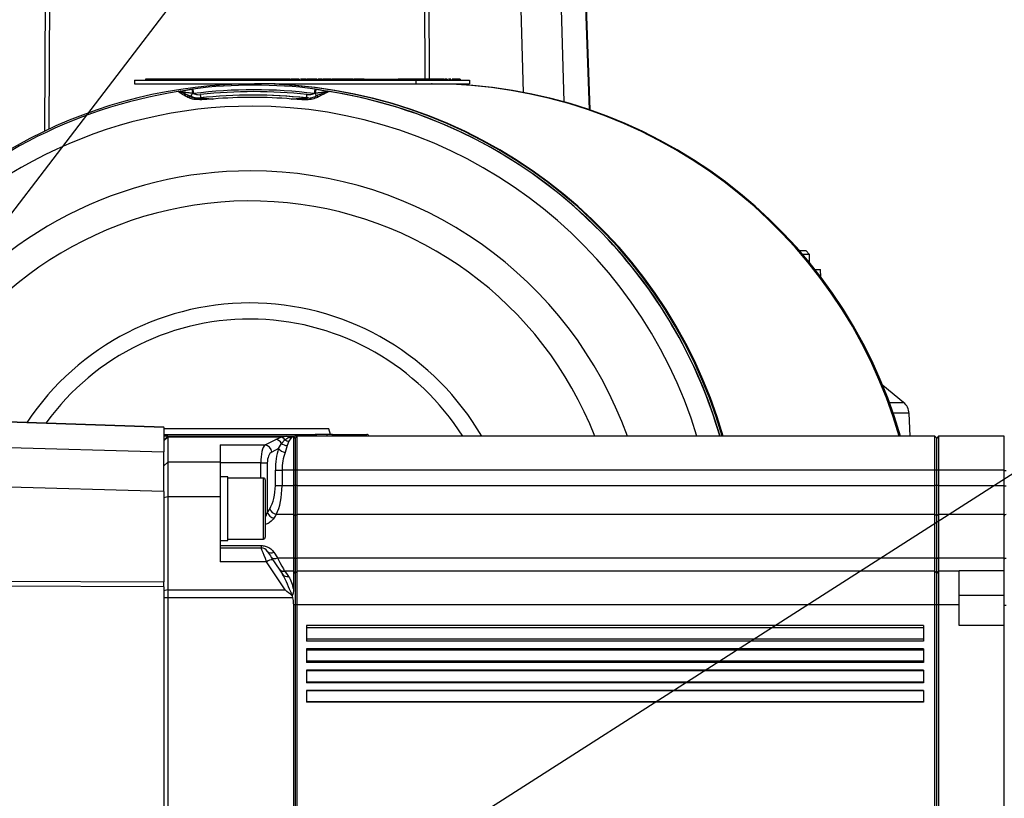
# Model space of a CAD drawing. Extents: x 0 to 16820, y 0 to 11880.
# Tile 47 of 77: x 8728 to 8990, y 6716 to 6924. Entities that reach past the tile are written whole.
import ezdxf

# ---------------------------------------------------------------- set-up
doc = ezdxf.new("R2010")
doc.units = 0
doc.header["$LTSCALE"] = 20
doc.layers.get('0').update_dxf_attribs({"linetype": 'CONTINUOUS'})
doc.styles.add('SLDTEXTSTYLE0', font='TXT', dxfattribs={"width": 0.605})
doc.dimstyles.new('SLDDIMSTYLE0', dxfattribs={"dimtxt": 100, "dimasz": 100, "dimexe": 0, "dimexo": 0.0625, "dimgap": 25, "dimtad": 1, "dimdec": 1, "dimrnd": 1e-09, "dimzin": 12, "dimtxsty": 'SLDTEXTSTYLE0', "dimsah": 1, "dimcen": 0, "dimazin": 3, "dimtfac": 1, "dimtofl": 0, "dimtmove": 0, "dimatfit": 3, "dimtolj": 1, "dimtzin": 12})
doc.dimstyles.new('SLDDIMSTYLE1', dxfattribs={"dimtxt": 100, "dimasz": 100, "dimexe": 0, "dimexo": 0.0625, "dimgap": 25, "dimtad": 1, "dimdec": 4, "dimlfac": 20, "dimzin": 12, "dimtxsty": 'SLDTEXTSTYLE0', "dimsah": 1, "dimcen": 0.09, "dimazin": 3, "dimtfac": 1, "dimtofl": 0, "dimtmove": 0, "dimatfit": 3, "dimtolj": 1, "dimtzin": 12})

# ---------------------------------------------------------------- blocks, each defined once
blk = doc.blocks.new('_D')
at = {"color": 7, "linetype": 'CONTINUOUS'}
for q in [(10380.8, 9036.16), (8366, 6401.82)]:
    blk.add_line((9334.36, 7667.96), q, dxfattribs=at)
blk.add_solid([(9334.36, 7667.96), (9407.03, 7738.27), (9383.2, 7756.5)], dxfattribs=at)
at = {"color": 7, "linetype": 'CONTINUOUS', "insert": (10032.55, 8792.98), "char_height": 100, "attachment_point": 1, "rotation": 52.5905, "style": 'SLDTEXTSTYLE0'}
blk.add_mtext('R1594', dxfattribs=at)
blk = doc.blocks.new('_D_1')
at = {"color": 7, "linetype": 'CONTINUOUS'}
blk.add_line((11867.49, 8642.4), (8366, 6401.82), dxfattribs=at)
blk.add_solid([(11867.49, 8642.4), (11775.17, 8601.13), (11791.34, 8575.86)], dxfattribs=at)
at = {"color": 7, "linetype": 'CONTINUOUS', "insert": (9875.65, 7520.81), "char_height": 100, "attachment_point": 1, "rotation": 32.6149, "style": 'SLDTEXTSTYLE0'}
blk.add_mtext('R4157', dxfattribs=at)
blk = doc.blocks.new('_D_2')
at = {"color": 7, "linetype": 'CONTINUOUS'}
for p, q in [((4232.76, 7130.62), (3693.35, 7225.73)), ((8406, 6401.82), (13110.72, 6401.82))]:
    blk.add_line(p, q, dxfattribs=at)
blk.add_arc((8366, 6401.82), 4714.73, 0, 170, dxfattribs=at)
for points in [[(3722.9, 7220.52), (3756.05, 7316.05), (3726.56, 7321.58)], [(13080.72, 6401.82), (13094.66, 6501.97), (13064.66, 6501.66)]]:
    blk.add_solid(points, dxfattribs=at)
at = {"color": 7, "linetype": 'CONTINUOUS', "insert": (8646.6, 11239.4), "char_height": 100, "attachment_point": 1, "rotation": 355, "style": 'SLDTEXTSTYLE0'}
blk.add_mtext('170°', dxfattribs=at)

msp = doc.modelspace()

# ---------------------------------------------------------------- linework, layer by layer
at = {"color": 8, "linetype": 'CONTINUOUS'}
for p, q in [((8734.7605838, 6894.2297994), (8734.9655939, 6938.8197957)), ((8736.0002412, 6938.8197957), (8735.7974662, 6894.7176038)), ((8836.1352397, 6908.0198108), (8835.9936191, 6938.8197957)), ((8837.0282663, 6938.8197957), (8837.1698571, 6908.0198108)), ((8862.3818768, 6904.5158325), (8861.4037944, 6938.8197957)), ((8872.003944, 6938.8197957), (8873.0535818, 6902.0058213)), ((8879.895003, 6899.8830615), (8878.5353018, 6938.8197957)), ((8807.2576834, 6908.0198108), (8807.2576834, 6907.8197776)), ((8812.685938, 6908.0198108), (8812.685938, 6907.8197776)), ((8773.9695026, 6905.4002462), (8774.2080702, 6905.4314791)), ((8806.775154, 6905.4314791), (8807.0135726, 6905.4002462)), ((8771.1943997, 6904.627174), (8771.1855186, 6904.627174)), ((8773.6615254, 6903.4727512), (8771.1943997, 6904.627174)), ((8773.4383358, 6903.4727512), (8773.6615254, 6903.4727512)), ((8774.3231667, 6904.2125045), (8774.1189016, 6904.2479096)), ((8804.2199327, 6903.0351935), (8804.4855012, 6903.0351935)), ((8806.7862106, 6904.2479096), (8806.5815879, 6904.2125045)), ((8810.4996694, 6904.7494827), (8810.4891194, 6904.7494827)), ((8959.8727537, 6821.8311368), (8963.6583043, 6821.8311368)), ((8965.1052071, 6818.9567028), (8960.8943773, 6818.9567028)), ((8766.4969279, 6815.1495157), (8705.7164026, 6817.2720371)), ((8809.9722577, 6812.8198086), (8809.9722577, 6813.3198021)), ((8688.8224198, 6810.8989297), (8766.4969279, 6808.6842297)), ((8767.496915, 6812.8198086), (8766.4969279, 6812.8198086)), ((8767.496915, 6812.5472067), (8766.4969279, 6811.5812837)), ((8797.6883961, 6812.5472067), (8767.496915, 6812.5472067)), ((8781.4969135, 6810.5409442), (8793.4585227, 6810.5409442)), ((8793.4585227, 6810.5409442), (8796.3191582, 6811.9983076)), ((8796.3191582, 6811.9983076), (8797.6883961, 6812.5472067)), ((8797.0428182, 6809.5333575), (8797.8105856, 6810.929179)), ((8797.6883961, 6812.5472067), (8799.0875257, 6812.8198086)), ((8797.8105856, 6810.929179), (8798.7216128, 6811.9064568)), ((8798.7216128, 6811.9064568), (8799.76833, 6812.5382064)), ((8799.7548593, 6811.4925025), (8799.3019832, 6810.3424309)), ((8800.449164, 6812.3590349), (8799.7548593, 6811.4925025)), ((8799.76833, 6812.5382064), (8800.9867681, 6812.7955495)), ((8800.9969307, 6812.7215801), (8800.449164, 6812.3590349)), ((8801.9969178, 6812.8198086), (8801.2722148, 6812.8198086)), ((8797.0428182, 6809.5333575), (8795.2286316, 6808.609098)), ((8799.3019832, 6810.3424309), (8798.8129271, 6808.4945081)), ((8767.496915, 6805.8867453), (8766.4969279, 6804.9207924)), ((8781.4969135, 6805.8867453), (8767.496915, 6805.8867453)), ((8792.2890795, 6805.7113288), (8781.4969135, 6805.7113288)), ((8792.2890795, 6805.7113288), (8794.0591885, 6805.7113288)), ((8792.2890795, 6801.6654848), (8792.2890795, 6805.7113288)), ((8794.0591885, 6805.7113288), (8794.0591885, 6792.4996315)), ((8796.2011708, 6799.6572851), (8796.2011708, 6803.8198052)), ((8796.2011708, 6803.8198052), (8797.9712797, 6803.8198052)), ((8797.9712797, 6803.8198052), (8797.9712797, 6799.6572851)), ((8800.9969307, 6803.8198052), (8797.9712797, 6803.8198052)), ((8801.4969243, 6803.8198052), (8800.9969307, 6803.8198052)), ((8801.9969178, 6803.8198052), (8801.4969243, 6803.8198052)), ((8971.9969345, 6803.8198052), (8801.9969178, 6803.8198052)), ((8972.4969579, 6803.8198052), (8971.9969345, 6803.8198052)), ((8972.9969217, 6803.8198052), (8972.4969579, 6803.8198052)), ((8990.496905, 6803.8198052), (8972.9969217, 6803.8198052)), ((8990.496905, 6803.725004), (8990.988226, 6803.725004)), ((8766.4969279, 6798.0840801), (8688.8224198, 6800.2987801)), ((8792.9969145, 6785.3954731), (8792.9969145, 6801.6654848)), ((8796.2011708, 6799.6572851), (8797.9712797, 6799.6572851)), ((8797.9712797, 6799.6572851), (8800.9969307, 6799.6572851)), ((8801.4969243, 6799.6572851), (8800.9969307, 6799.6572851)), ((8801.9969178, 6799.6572851), (8801.4969243, 6799.6572851)), ((8801.9969178, 6799.6572851), (8971.9969345, 6799.6572851)), ((8972.4969579, 6799.6572851), (8971.9969345, 6799.6572851)), ((8972.9969217, 6799.6572851), (8972.4969579, 6799.6572851)), ((8972.9969217, 6799.6572851), (8990.496905, 6799.6572851)), ((8990.496905, 6799.6115087), (8990.988226, 6799.6115087)), ((8767.496915, 6796.6943382), (8766.4969279, 6796.4355348)), ((8781.4969135, 6796.6943382), (8767.496915, 6796.6943382)), ((8800.9969307, 6791.9735311), (8796.4565469, 6791.9735311)), ((8801.4969243, 6791.5893494), (8800.9969307, 6791.9735311)), ((8801.9969178, 6791.9735311), (8801.4969243, 6791.5893494)), ((8971.9969345, 6791.9735311), (8801.9969178, 6791.9735311)), ((8972.4969579, 6791.5893494), (8971.9969345, 6791.9735311)), ((8972.9969217, 6791.9735311), (8972.4969579, 6791.5893494)), ((8990.496905, 6791.9735311), (8972.9969217, 6791.9735311)), ((8781.4969135, 6783.6780547), (8792.416246, 6783.6780547)), ((8792.416246, 6783.6780547), (8792.416246, 6783.03048)), ((8795.7620932, 6781.9094656), (8796.7597557, 6780.4197966)), ((8793.8730134, 6779.3245612), (8781.4969135, 6779.3245612)), ((8798.7785352, 6771.8371151), (8793.8730134, 6779.3245612)), ((8796.7597557, 6780.4197966), (8800.9969307, 6780.4197966)), ((8801.4969243, 6780.099809), (8800.9969307, 6780.4197966)), ((8801.9969178, 6780.4197966), (8801.4969243, 6780.099809)), ((8801.9969178, 6780.4197966), (8971.9969345, 6780.4197966)), ((8972.4969579, 6780.099809), (8971.9969345, 6780.4197966)), ((8972.9969217, 6780.4197966), (8972.4969579, 6780.099809)), ((8972.9969217, 6780.4197966), (8990.496905, 6780.4197966)), ((8688.8224198, 6774.312347), (8766.4969279, 6773.9552258)), ((8766.4969279, 6772.6619242), (8688.8224198, 6773.0190454)), ((8767.496915, 6771.8371151), (8766.4969279, 6771.5783118)), ((8767.496915, 6771.8371151), (8798.7785352, 6771.8371151)), ((8767.496915, 6769.766569), (8766.4969279, 6769.766569)), ((8800.7887913, 6769.766569), (8767.496915, 6769.766569)), ((8990.496905, 6770.3197895), (8978.4969402, 6770.3197895)), ((8801.4969243, 6767.8197919), (8800.9969307, 6767.8197919)), ((8801.9969178, 6767.8197919), (8801.4969243, 6767.8197919)), ((8971.9969345, 6767.8197919), (8801.9969178, 6767.8197919)), ((8972.4969579, 6767.8197919), (8971.9969345, 6767.8197919)), ((8972.9969217, 6767.8197919), (8972.4969579, 6767.8197919)), ((8978.4969402, 6767.8197919), (8972.9969217, 6767.8197919)), ((8990.988226, 6767.7250205), (8990.496905, 6767.7250205)), ((8968.9969135, 6761.7393433), (8804.4969155, 6761.7393433)), ((8968.9969135, 6758.7507664), (8804.4969155, 6758.7507664)), ((8968.9969135, 6755.8011709), (8804.4969155, 6755.8011709)), ((8968.9969135, 6752.812594), (8804.4969155, 6752.812594)), ((8968.9969135, 6750.235319), (8804.4969155, 6750.235319)), ((8968.9969135, 6747.2467421), (8804.4969155, 6747.2467421)), ((8968.9969135, 6744.9521123), (8804.4969155, 6744.9521123)), ((8968.9969135, 6741.9635056), (8804.4969155, 6741.9635056))]:
    msp.add_line(p, q, dxfattribs=at)
at = {"color": 7, "linetype": 'CONTINUOUS'}
for p, q in [((8878.671558, 6938.8197957), (8880.0328685, 6899.8360036)), ((8758.6847259, 6907.8197776), (8758.6847259, 6906.8197905)), ((8758.6847259, 6907.8197776), (8833.6066617, 6907.8197776)), ((8761.627288, 6908.0198108), (8761.627288, 6907.8197776)), ((8799.7547103, 6908.0198108), (8761.627288, 6908.0198108)), ((8763.2961286, 6908.0447851), (8763.2961286, 6908.0198108)), ((8773.5167457, 6908.0447851), (8773.5167457, 6908.0198108)), ((8799.7547103, 6908.0198108), (8799.7547103, 6907.8197776)), ((8800.0989569, 6908.0198108), (8799.7547103, 6908.0198108)), ((8800.0989569, 6908.0198108), (8800.0989569, 6907.8197776)), ((8802.5343729, 6908.0198108), (8802.5343729, 6907.8197776)), ((8802.5589896, 6907.8197776), (8802.5589896, 6908.0447851)), ((8804.3764247, 6908.0198108), (8804.3764247, 6907.8197776)), ((8804.4092966, 6907.8197776), (8804.4092966, 6908.0447851)), ((8804.8911704, 6908.0198108), (8804.5514239, 6908.0198108)), ((8804.8911704, 6908.0198108), (8804.8911704, 6907.8197776)), ((8805.235417, 6908.0198108), (8804.8911704, 6908.0198108)), ((8805.235417, 6908.0198108), (8805.235417, 6907.8197776)), ((8805.9049262, 6908.0198108), (8805.235417, 6908.0198108)), ((8805.9049262, 6908.0198108), (8805.9049262, 6907.8197776)), ((8806.248845, 6908.0198108), (8805.9049262, 6908.0198108)), ((8806.248845, 6908.0198108), (8806.248845, 6907.8197776)), ((8806.6483749, 6908.0198108), (8806.248845, 6908.0198108)), ((8806.6483749, 6908.0198108), (8806.6483749, 6907.8197776)), ((8807.2576834, 6908.0198108), (8806.6483749, 6908.0198108)), ((8807.3303415, 6907.8197776), (8807.3303415, 6908.0447851)), ((8808.4055794, 6908.0198108), (8807.4985458, 6908.0198108)), ((8808.4055794, 6908.0198108), (8808.4055794, 6907.8197776)), ((8808.7498559, 6908.0198108), (8808.4055794, 6908.0198108)), ((8808.7498559, 6908.0198108), (8808.7498559, 6907.8197776)), ((8809.5995797, 6908.0198108), (8808.9248551, 6908.0198108)), ((8809.5995797, 6908.0198108), (8809.5995797, 6907.8197776)), ((8809.9600388, 6908.0198108), (8809.5995797, 6908.0198108)), ((8809.9600388, 6908.0198108), (8809.9600388, 6907.8197776)), ((8810.6584264, 6908.0198108), (8809.9600388, 6908.0198108)), ((8810.6584264, 6908.0198108), (8810.6584264, 6907.8197776)), ((8811.002673, 6908.0198108), (8810.6584264, 6908.0198108)), ((8811.002673, 6908.0198108), (8811.002673, 6907.8197776)), ((8812.685938, 6908.0198108), (8811.1776723, 6908.0198108)), ((8816.8858601, 6908.0198108), (8812.685938, 6908.0198108)), ((8817.0608891, 6908.0198108), (8817.0608891, 6907.8197776)), ((8819.8493136, 6908.0198108), (8817.0608891, 6908.0198108)), ((8819.8493136, 6908.0198108), (8819.8493136, 6907.8197776)), ((8819.8493136, 6908.0198108), (8821.8472315, 6908.0198108)), ((8819.8893977, 6908.0447851), (8819.8893977, 6908.0198108)), ((8821.8472315, 6908.0198108), (8821.8472315, 6907.8197776)), ((8821.8472315, 6908.0198108), (8828.917147, 6908.0198108)), ((8828.917147, 6908.0198108), (8828.917147, 6907.8197776)), ((8839.4289626, 6908.0198108), (8828.917147, 6908.0198108)), ((8831.2412513, 6908.0198108), (8831.2412513, 6908.0447851)), ((8833.6066617, 6907.8197776), (8833.6066617, 6906.8197905)), ((8833.6066617, 6907.8197776), (8847.9745997, 6907.8197776)), ((8839.4289626, 6908.0198108), (8839.4289626, 6907.8197776)), ((8839.6309329, 6908.0198108), (8839.4289626, 6908.0198108)), ((8839.6309329, 6908.0198108), (8839.6309329, 6907.8197776)), ((8840.3805507, 6908.0198108), (8839.6309329, 6908.0198108)), ((8840.3805507, 6908.0198108), (8840.3805507, 6907.8197776)), ((8841.1206914, 6908.0198108), (8840.3805507, 6908.0198108)), ((8841.1206914, 6908.0198108), (8841.1206914, 6907.8197776)), ((8841.9817699, 6908.0198108), (8841.9817699, 6907.8197776)), ((8842.001052, 6907.8197776), (8842.001052, 6908.0447851)), ((8842.9878665, 6908.0198108), (8842.9878665, 6907.8197776)), ((8843.0042578, 6907.8197776), (8843.0042578, 6908.0447851)), ((8843.5360504, 6908.0198108), (8843.337865, 6908.0198108)), ((8843.5360504, 6908.0198108), (8843.5360504, 6907.8197776)), ((8845.4566611, 6908.0198108), (8843.5360504, 6908.0198108)), ((8845.4566611, 6908.0198108), (8845.4566611, 6907.8197776)), ((8847.9745997, 6907.8197776), (8847.9745997, 6906.8197905)), ((8758.6847259, 6906.8197905), (8790.5136956, 6906.8197905)), ((8790.5795289, 6906.8197905), (8790.5136956, 6906.8197905)), ((8790.5795289, 6906.8197905), (8790.7634391, 6906.8197905)), ((8796.1457087, 6906.8197905), (8790.7634391, 6906.8197905)), ((8796.1457087, 6906.8197905), (8833.6066617, 6906.8197905)), ((8833.6066617, 6906.8197905), (8847.9745997, 6906.8197905)), ((8790.4049469, 6903.8197695), (8790.1393784, 6903.8197695)), ((8805.0366057, 6903.0666052), (8804.4855012, 6903.0351935)), ((8935.866089, 6862.3197971), (8937.5616623, 6862.3197971)), ((8938.5616494, 6861.31981), (8936.7294027, 6861.31981)), ((8938.5616494, 6861.31981), (8937.5616623, 6862.3197971)), ((8938.5616494, 6859.1270147), (8938.5616494, 6861.31981)), ((8940.0117112, 6857.3198019), (8941.5267421, 6857.3198019)), ((8941.5985657, 6855.2635609), (8941.5267421, 6857.3198019)), ((8963.6583043, 6821.8311368), (8958.1150128, 6826.3386486)), ((8965.4268337, 6812.8198086), (8965.1052071, 6818.9567028)), ((8705.8573378, 6817.4373804), (8766.4969279, 6815.3198062)), ((8766.4969279, 6815.1495157), (8766.4969279, 6815.3198062)), ((8766.4969279, 6815.1495157), (8766.4969279, 6808.6842297)), ((8810.4610158, 6814.8297964), (8766.4969279, 6814.8297964)), ((8766.4969279, 6813.3198021), (8806.8311824, 6813.3198021)), ((8809.9722577, 6813.3198021), (8806.8311824, 6813.3198021)), ((8811.2902058, 6813.3198021), (8809.9722577, 6813.3198021)), ((8810.8656419, 6813.3198021), (8810.4610158, 6814.8297964)), ((8811.2902058, 6813.3198021), (8820.5969347, 6813.3198021)), ((8767.496915, 6812.8198086), (8766.4969279, 6811.8197916)), ((8767.496915, 6812.8198086), (8767.496915, 6812.5472067)), ((8767.496915, 6812.8198086), (8799.0875257, 6812.8198086)), ((8767.496915, 6812.5472067), (8767.496915, 6805.8867453)), ((8781.4969135, 6810.5409442), (8781.4969135, 6805.8867453)), ((8799.0875257, 6812.8198086), (8800.9883774, 6812.8198086)), ((8800.9883774, 6812.8198086), (8800.9867681, 6812.7955495)), ((8800.9867681, 6812.7955495), (8800.9969307, 6812.7215801)), ((8801.4969243, 6812.3197852), (8800.9969307, 6812.8198086)), ((8800.9969307, 6812.7215801), (8800.9969307, 6803.8198052)), ((8801.9969178, 6812.8198086), (8801.4969243, 6812.3197852)), ((8801.4969243, 6812.3197852), (8801.4969243, 6803.8198052)), ((8801.9969178, 6803.8198052), (8801.9969178, 6812.8198086)), ((8971.9969345, 6812.8198086), (8801.9969178, 6812.8198086)), ((8971.9969345, 6803.8198052), (8971.9969345, 6812.8198086)), ((8972.4969579, 6812.3197852), (8971.9969345, 6812.8198086)), ((8972.9969217, 6812.8198086), (8972.4969579, 6812.3197852)), ((8972.4969579, 6803.8198052), (8972.4969579, 6812.3197852)), ((8972.9969217, 6812.8198086), (8972.9969217, 6803.8198052)), ((8990.496905, 6812.8198086), (8972.9969217, 6812.8198086)), ((8990.496905, 6803.8198052), (8990.496905, 6812.8198086)), ((8766.4969279, 6798.0840801), (8766.4969279, 6808.6842297)), ((8767.496915, 6805.8867453), (8767.496915, 6796.6943382)), ((8781.4969135, 6805.8867453), (8781.4969135, 6796.6943382)), ((8800.9969307, 6803.8198052), (8800.9969307, 6799.6572851)), ((8801.4969243, 6803.8198052), (8801.4969243, 6799.6572851)), ((8801.9969178, 6799.6572851), (8801.9969178, 6803.8198052)), ((8971.9969345, 6799.6572851), (8971.9969345, 6803.8198052)), ((8972.4969579, 6799.6572851), (8972.4969579, 6803.8198052)), ((8972.9969217, 6803.8198052), (8972.9969217, 6799.6572851)), ((8990.496905, 6799.6572851), (8990.496905, 6803.8198052)), ((8783.4969176, 6802.0304738), (8781.4969135, 6802.0304738)), ((8783.4969176, 6801.2431858), (8783.4969176, 6802.0304738)), ((8792.9969145, 6801.6654848), (8783.4969176, 6801.6654848)), ((8783.4969176, 6785.0304841), (8783.4969176, 6801.2431858)), ((8793.4969379, 6801.1654614), (8793.4969379, 6785.8954667)), ((8766.4969279, 6798.0840801), (8766.4969279, 6773.9552258)), ((8800.9969307, 6799.6572851), (8800.9969307, 6791.9735311)), ((8801.4969243, 6799.6572851), (8801.4969243, 6791.5893494)), ((8801.9969178, 6791.9735311), (8801.9969178, 6799.6572851)), ((8971.9969345, 6791.9735311), (8971.9969345, 6799.6572851)), ((8972.4969579, 6791.5893494), (8972.4969579, 6799.6572851)), ((8972.9969217, 6799.6572851), (8972.9969217, 6791.9735311)), ((8990.496905, 6791.9735311), (8990.496905, 6799.6572851)), ((8767.496915, 6796.6943382), (8767.496915, 6771.8371151)), ((8781.4969135, 6796.6943382), (8781.4969135, 6779.3245612)), ((8800.9969307, 6791.9735311), (8800.9969307, 6780.4197966)), ((8801.4969243, 6791.5893494), (8801.4969243, 6780.099809)), ((8801.9969178, 6780.4197966), (8801.9969178, 6791.9735311)), ((8971.9969345, 6780.4197966), (8971.9969345, 6791.9735311)), ((8972.4969579, 6780.099809), (8972.4969579, 6791.5893494)), ((8972.9969217, 6791.9735311), (8972.9969217, 6780.4197966)), ((8990.496905, 6780.4197966), (8990.496905, 6791.9735311)), ((8781.4969135, 6785.0304841), (8783.4969176, 6785.0304841)), ((8783.4969176, 6785.3954731), (8792.9969145, 6785.3954731)), ((8781.4969135, 6783.03048), (8792.416246, 6783.03048)), ((8795.5459667, 6779.9029647), (8798.064859, 6776.0582863)), ((8800.9969307, 6780.4197966), (8800.9969307, 6776.8197952)), ((8801.4969243, 6780.099809), (8801.4969243, 6776.3198017)), ((8801.9969178, 6776.8197952), (8801.9969178, 6780.4197966)), ((8971.9969345, 6776.8197952), (8971.9969345, 6780.4197966)), ((8972.4969579, 6776.3198017), (8972.4969579, 6780.099809)), ((8972.9969217, 6780.4197966), (8972.9969217, 6776.8197952)), ((8990.496905, 6776.9900559), (8990.496905, 6780.4197966)), ((8797.9712797, 6776.8197952), (8798.6466302, 6776.8197952)), ((8800.9969307, 6776.8197952), (8798.6466302, 6776.8197952)), ((8801.4969243, 6776.3198017), (8800.9969307, 6776.8197952)), ((8800.9969307, 6776.8197952), (8800.9969307, 6772.0576225)), ((8801.9969178, 6776.8197952), (8801.4969243, 6776.3198017)), ((8801.9969178, 6767.8197919), (8801.9969178, 6776.8197952)), ((8971.9969345, 6776.8197952), (8801.9969178, 6776.8197952)), ((8971.9969345, 6767.8197919), (8971.9969345, 6776.8197952)), ((8972.4969579, 6776.3198017), (8971.9969345, 6776.8197952)), ((8972.9969217, 6776.8197952), (8972.4969579, 6776.3198017)), ((8972.9969217, 6776.8197952), (8972.9969217, 6767.8197919)), ((8978.4969402, 6776.8197952), (8972.9969217, 6776.8197952)), ((8978.4969402, 6776.9900559), (8990.496905, 6776.9900559)), ((8978.4969402, 6776.8197952), (8978.4969402, 6776.9900559)), ((8978.4969402, 6767.8197919), (8978.4969402, 6776.8197952)), ((8990.496905, 6776.223719), (8990.496905, 6776.9900559)), ((8990.496905, 6776.223719), (8990.496905, 6776.6400574)), ((8766.4969279, 6772.6619242), (8766.4969279, 6773.9552258)), ((8801.4969243, 6776.3198017), (8801.4969243, 6767.8197919)), ((8972.4969579, 6767.8197919), (8972.4969579, 6776.3198017)), ((8990.496905, 6767.7250205), (8990.496905, 6776.223719)), ((8766.4969279, 6772.6619242), (8766.4969279, 6672.977656)), ((8767.496915, 6771.8371151), (8767.496915, 6769.766569)), ((8767.496915, 6769.766569), (8767.496915, 6675.8730112)), ((8800.772251, 6770.4763113), (8800.6815923, 6770.2852188)), ((8800.6815923, 6770.2852188), (8800.7887913, 6769.766569)), ((8800.9969307, 6767.8197919), (8800.9969307, 6677.8197883)), ((8801.4969243, 6767.8197919), (8801.4969243, 6677.8197883)), ((8801.9969178, 6677.8197883), (8801.9969178, 6767.8197919)), ((8971.9969345, 6677.8197883), (8971.9969345, 6767.8197919)), ((8972.4969579, 6677.8197883), (8972.4969579, 6767.8197919)), ((8972.9969217, 6767.8197919), (8972.9969217, 6677.8197883)), ((8978.4969402, 6762.3198031), (8978.4969402, 6767.8197919)), ((8990.496905, 6762.3198031), (8990.496905, 6767.7250205)), ((8968.9969135, 6762.3198031), (8804.4969155, 6762.3198031)), ((8804.4969155, 6762.3198031), (8804.4969155, 6758.1703065)), ((8968.9969135, 6762.3198031), (8968.9969135, 6758.1703065)), ((8990.496905, 6762.3198031), (8978.4969402, 6762.3198031)), ((8990.496905, 6683.3198069), (8990.496905, 6762.3198031)), ((8968.9969135, 6758.1703065), (8804.4969155, 6758.1703065)), ((8968.9969135, 6756.1703025), (8804.4969155, 6756.1703025)), ((8804.4969155, 6756.1703025), (8804.4969155, 6752.4434625)), ((8968.9969135, 6756.1703025), (8968.9969135, 6752.4434625)), ((8968.9969135, 6752.4434625), (8804.4969155, 6752.4434625)), ((8968.9969135, 6750.4434882), (8804.4969155, 6750.4434882)), ((8804.4969155, 6750.4434882), (8804.4969155, 6747.0386027)), ((8968.9969135, 6750.4434882), (8968.9969135, 6747.0386027)), ((8968.9969135, 6747.0386027), (8804.4969155, 6747.0386027)), ((8968.9969135, 6745.0385986), (8804.4969155, 6745.0385986)), ((8804.4969155, 6745.0385986), (8804.4969155, 6741.8770193)), ((8968.9969135, 6745.0385986), (8968.9969135, 6741.8770193)), ((8968.9969135, 6741.8770193), (8804.4969155, 6741.8770193))]:
    msp.add_line(p, q, dxfattribs=at)
at = {"color": 8, "linetype": 'CONTINUOUS', "flags": 128}
for points in [[(8774.8357369, 6903.0493198), (8774.7899009, 6903.0472933), (8774.7425748, 6903.0309616), (8774.6942056, 6903.0003844), (8774.6452702, 6902.9559194), (8774.5962454, 6902.897924), (8774.547608, 6902.8270541), (8774.4997753, 6902.7439652), (8774.4532837, 6902.6494323)], [(8805.4430498, 6903.0493198), (8805.4758919, 6903.0472933), (8805.5103732, 6903.0309616), (8805.546136, 6903.0003844), (8805.5828525, 6902.9559194), (8805.620165, 6902.897924), (8805.6576861, 6902.8270541), (8805.6950582, 6902.7439652), (8805.7319535, 6902.6494323)], [(8810.4960335, 6904.7509728), (8810.4986859, 6904.7502576), (8810.4996098, 6904.7499), (8810.5000271, 6904.7496019), (8810.5000271, 6904.7496019), (8810.499878, 6904.7495423), (8810.4997886, 6904.7495423), (8810.4997588, 6904.7494827), (8810.499729, 6904.7494827), (8810.4996992, 6904.7494827), (8810.4996992, 6904.7494827), (8810.4996694, 6904.7494827)], [(8793.8730134, 6779.3245612), (8793.5289456, 6780.1998852), (8793.2145907, 6780.9995709), (8792.9409159, 6781.6957234), (8792.7174879, 6782.2640835), (8792.5521148, 6782.6848327), (8792.4505187, 6782.9433082), (8792.416246, 6783.03048)], [(8796.7597557, 6780.4197966), (8797.4105788, 6779.178053), (8797.9387058, 6778.1704663), (8798.3279241, 6777.427852), (8798.5663427, 6776.9729792), (8798.6466302, 6776.8197952)], [(8990.496905, 6780.0068258), (8990.5063225, 6780.0685464), (8990.5341579, 6780.1279424), (8990.5793978, 6780.1827787), (8990.6403137, 6780.2309988), (8990.7146407, 6780.2708147), (8990.7995773, 6780.3006767), (8990.8919049, 6780.3195117), (8990.988226, 6780.3266047)], [(8798.6466302, 6776.8197952), (8798.7706972, 6776.6648529), (8799.1386367, 6776.2053607), (8799.7377826, 6775.4571436)]]:
    msp.add_lwpolyline(points, dxfattribs=at)
at = {"color": 7, "linetype": 'CONTINUOUS', "flags": 128}
msp.add_lwpolyline([(8794.0891696, 6782.126516), (8794.1234423, 6782.0742129), (8794.2250384, 6781.9191514), (8794.3904413, 6781.6666959), (8794.6138395, 6781.3256679), (8794.8875142, 6780.9079884), (8795.2018691, 6780.428171), (8795.5459667, 6779.9029647)], dxfattribs=at)
at = {"color": 7, "linetype": 'CONTINUOUS'}
for centre, radius, start, end in [((8365.9969283, 6401.8197952), 4157, 190, 170), ((8365.9969283, 6401.8197952), 1594, 190, 170), ((8790.5333767, 6776.9950185), 129.8247735, 90.008685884, 144.839827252), ((8790.4694045, 6776.9337084), 129.8860896, 16.038845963, 89.98046215), ((8790.5357511, 6776.9343503), 129.8854476, 16.038632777, 89.980688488), ((8790.7206723, 6776.9357321), 129.8840654, 16.038173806, 89.981134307), ((8837.6558127, 6776.9355728), 129.8842247, 16.038226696, 89.98109457), ((8837.838394, 6776.9355101), 129.8842875, 16.038247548, 89.981060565), ((8837.9978113, 6776.9354767), 129.8843208, 16.038258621, 89.981062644), ((8790.4294883, 6776.9978298), 129.3247537, 98.94574055, 136.409968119), ((8770.5535479, 6903.2584048), 1.5093175, 90.049306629, 98.916472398), ((8775.5056442, 6907.9752974), 4.9709792, 269.986479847, 276.389216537), ((8790.1393784, 6777.080155), 126.7396297, 83.621369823, 96.378630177), ((8790.4060929, 6777.098259), 126.7215105, 83.620975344, 90.000518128), ((8790.3978774, 6776.9165939), 129.4110394, 16.107205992, 81.247921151), ((8790.3797831, 6776.9984405), 129.3240665, 43.055973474, 81.054453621), ((8961.1106808, 6818.7473675), 4, 3, 50.438305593), ((8820.5969283, 6812.8197952), 0.5, 0, 90), ((8792.9969283, 6801.1654733), 0.5, 0.000000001, 90), ((8792.9969283, 6785.8954733), 0.5, 270, 359.999999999), ((8792.4162402, 6781.0304733), 2, 33.231384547, 90), ((8798.6466309, 6778.8197952), 2, 213.231384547, 270)]:
    msp.add_arc(centre, radius, start, end, dxfattribs=at)
at = {"color": 8, "linetype": 'CONTINUOUS'}
for centre, radius, start, end in [((8815.9792924, 6910.2609115), 42.2900522, 186.599955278, 188.174290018), ((8790.4916121, 6777.0882185), 129.3721232, 82.769235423, 97.230764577), ((8790.2870483, 6906.3347482), 16.1043296, 183.215326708, 187.57251814), ((8790.4523773, 6777.0848615), 128.1467481, 82.769279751, 97.230720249), ((8823.003284, 6902.2296904), 16.540969, 168.838965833, 173.115232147), ((8816.5097594, 6902.9280018), 9.8127243, 165.407497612, 172.269723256), ((8770.573122, 6903.3019457), 1.4669365, 64.657351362, 93.521496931), ((8770.5517787, 6903.2686592), 1.4990627, 64.991199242, 89.982021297), ((8770.9458586, 6903.9285463), 0.8989073, 45.708424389, 96.991354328), ((8771.19673, 6904.6395016), 0.0125459, 259.295756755, 289.975170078), ((8773.1426194, 6902.6336354), 0.8896986, 70.58681362, 127.858530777), ((8771.6453568, 6905.1848908), 2.6450628, 319.661931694, 339.253263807), ((8790.4503806, 6777.0832366), 127.6493797, 83.621301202, 96.378698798), ((8769.2698642, 6902.9942737), 7.0626651, 0.57712673, 7.714759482), ((8790.0731428, 6777.0913469), 126.1034692, 85.243863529, 94.756136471), ((8804.7731482, 6907.9759356), 4.9716174, 263.611194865, 270.01310875), ((8799.6264026, 6904.2861723), 5.0175479, 345.562678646, 356.0710865), ((8879.5642365, 6938.0718706), 80.2539804, 204.926890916, 205.475356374), ((8807.1984047, 6902.7696708), 0.7525898, 48.817009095, 110.898376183), ((8809.9669727, 6903.8096768), 1.0184258, 83.120375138, 131.538403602), ((8810.2552483, 6903.2591915), 1.5085303, 81.081323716, 90.013117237), ((8790.0164673, 6776.9894642), 123.8702506, 90.008557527, 143.002185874), ((8789.9576771, 6776.9320688), 123.9276512, 16.833185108, 89.981372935), ((8789.6143667, 6776.9621581), 106.6501779, 90.009262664, 144.307893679), ((8789.5643722, 6776.9218842), 106.6904554, 19.661831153, 89.98241072), ((8789.5019717, 6776.9533897), 98.6188717, 21.326811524, 151.302257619), ((8790.2312487, 6776.8509788), 129.5332729, 16.121802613, 43.058778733), ((8789.4347665, 6776.9264662), 71.4441114, 30.158743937, 146.274005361), ((8789.4027734, 6776.9230434), 67.1502164, 32.315031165, 143.975251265), ((8793.0714301, 6808.4093802), 2.166427, 5.289474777, 79.707239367), ((8795.9868895, 6809.9599647), 2.0652467, 27.988680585, 80.741688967), ((8797.2962594, 6810.7614698), 1.8282854, 38.774927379, 77.61478488), ((8799.4286387, 6812.8531571), 2.5139187, 229.936380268, 267.11211822), ((8800.1053389, 6813.8638033), 2.3970614, 234.741990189, 261.59251958), ((8799.0629976, 6811.7967484), 1.0233542, 46.430351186, 88.626583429), ((8800.6278049, 6814.4209887), 2.0696778, 245.463685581, 265.048448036), ((8799.3726945, 6811.4757836), 3.0333716, 219.818086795, 259.365896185), ((8796.4464837, 6793.4976648), 2.5875179, 202.687867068, 256.199852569), ((8797.0720787, 6794.4703556), 2.5715777, 201.921629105, 256.151253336), ((8990.9437075, 6791.4766848), 0.4515117, 84.341511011, 171.717705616), ((8795.0693686, 6783.1258511), 1.3998075, 225.553860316, 299.661264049), ((8795.378032, 6777.6800964), 2.2292029, 85.679586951, 132.464833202), ((8796.0449283, 6781.6178601), 1.3951109, 226.626399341, 300.82251325), ((8799.3522008, 6777.0124716), 1.6024102, 216.54606112, 283.923499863)]:
    msp.add_arc(centre, radius, start, end, dxfattribs=at)
for centre, major_axis, ratio, start_param, end_param in [((8793.8669081, 6805.7113189), (0, 5), 0.3155677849, 0.2617993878, 1.5707963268), ((8795.637014, 6805.7113189), (0, 3), 0.5259463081, 0.2617993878, 1.5707963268), ((8801.9865742, 6803.8197952), (0, 11), 0.5259463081, 1.0246316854, 1.5707963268), ((8803.7566801, 6803.8197952), (0, 9), 0.6428232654, 1.0246316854, 1.5707963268), ((8791.9935943, 6799.6572861), (0, 8), 0.5259463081, 3.8360909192, 4.7123889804), ((8793.7637002, 6799.6572861), (0, 10), 0.4207570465, 3.8360909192, 4.7123889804), ((8825.654158, 6722.8197952), (0, 92), 0.5259463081, 0.6944982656, 0.7114906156), ((8827.424264, 6722.8197952), (0, 90), 0.5376340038, 0.6944982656, 0.7114906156)]:
    msp.add_ellipse(centre, major_axis=major_axis, ratio=ratio, start_param=start_param, end_param=end_param, dxfattribs=at)
at = {"color": 7, "linetype": 'CONTINUOUS'}
for points, knots in [([(8802.5343729, 6908.0198108), (8802.4234615, 6908.0198108), (8802.2017388, 6908.0198108), (8801.4167629, 6908.0198108), (8800.5144572, 6908.0198108), (8800.273986, 6908.0198108)], [0, 0, 0, 0, 0.4233503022, 0.84631855, 1, 1, 1, 1]), ([(8804.3764247, 6908.0198108), (8804.3004261, 6908.0198108), (8804.1484664, 6908.0198108), (8803.6676857, 6908.0198108), (8803.0690814, 6908.0198108), (8802.8843714, 6908.0198108)], [0, 0, 0, 0, 0.4089038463, 0.8176068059, 1, 1, 1, 1]), ([(8841.9817699, 6908.0198108), (8841.9378333, 6908.0198108), (8841.8685722, 6908.0198108), (8841.4490746, 6908.0198108), (8841.2956906, 6908.0198108)], [0, 0, 0, 0, 0.6343629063, 1, 1, 1, 1]), ([(8842.9878665, 6908.0198108), (8842.9555153, 6908.0198108), (8842.9185483, 6908.0198108), (8842.3969018, 6908.0198108), (8842.3317684, 6908.0198108)], [0, 0, 0, 0, 0.875138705, 1, 1, 1, 1]), ([(8773.4383358, 6903.4727512), (8773.7256696, 6903.3464141), (8774.1311141, 6903.1681451), (8774.6767785, 6903.076126), (8774.8357369, 6903.0493198)], [0, 0, 0, 0, 0.7086882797, 1, 1, 1, 1]), ([(8775.7700695, 6903.0320941), (8775.6030462, 6903.0260032), (8774.8765371, 6902.9995095), (8774.1901292, 6903.2668624), (8773.6615254, 6903.4727512)], [0, 0, 0, 0, 0.2298984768, 1, 1, 1, 1]), ([(8805.4430498, 6903.0493198), (8805.8260019, 6903.1260478), (8806.3824073, 6903.2375287), (8806.7998226, 6903.4168498), (8806.9299473, 6903.4727512)], [0, 0, 0, 0, 0.688261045, 1, 1, 1, 1]), ([(8810.254903, 6904.7674833), (8810.1771769, 6904.7637906), (8810.0420063, 6904.7573686), (8809.8932535, 6904.7254769), (8809.7817878, 6904.6952238), (8809.6425241, 6904.6488882), (8809.4081231, 6904.5589137), (8808.8996763, 6904.3458242), (8808.0456655, 6903.9718125), (8807.3311185, 6903.6541428), (8806.888144, 6903.4542286), (8806.8344904, 6903.4300147)], [0, 0, 0, 0, 0.0398432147, 0.0692899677, 0.0990485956, 0.1475006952, 0.26842686, 0.491349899, 0.7236386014, 0.9665267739, 1, 1, 1, 1]), ([(8810.0889636, 6904.8207699), (8810.1963727, 6904.8031793), (8810.4062149, 6904.768813), (8810.4665711, 6904.7568248), (8810.4960335, 6904.7509728)], [0, 0, 0, 0, 0.511856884, 1, 1, 1, 1]), ([(8810.4996694, 6904.7494827), (8810.4963819, 6904.7500013), (8810.4552291, 6904.7564932), (8810.3759729, 6904.7670721), (8810.2996662, 6904.7640034), (8810.2616979, 6904.7624765)], [0, 0, 0, 0, 0.04179790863, 0.52322219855, 1, 1, 1, 1]), ([(8806.8311824, 6813.3198021), (8806.8403165, 6813.3194545), (8806.8871025, 6813.3176738), (8806.9708289, 6813.2848357), (8807.0668098, 6813.1897061), (8807.12688, 6813.06918), (8807.1607883, 6812.9424518), (8807.1647644, 6812.8635039), (8807.1669651, 6812.8198086)], [0, 0, 0, 0, 0.0523516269, 0.268149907, 0.4837052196, 0.6987822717, 0.8332849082, 1, 1, 1, 1]), ([(8811.6259886, 6812.8198086), (8811.6258892, 6812.8287228), (8811.6254031, 6812.8723446), (8811.6145247, 6812.9713343), (8811.5728448, 6813.1073257), (8811.4932395, 6813.2293103), (8811.3946293, 6813.3062273), (8811.3236082, 6813.3154599), (8811.2902058, 6813.3198021)], [0, 0, 0, 0, 0.0341218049, 0.1669751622, 0.3809998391, 0.5951100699, 0.8095737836, 1, 1, 1, 1]), ([(8800.6815923, 6770.2852188), (8800.0542308, 6770.8056534), (8799.4216173, 6771.3304449), (8798.7838302, 6771.8329433), (8798.7785352, 6771.8371151)], [0, 0, 0, 0, 0.9916978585, 1, 1, 1, 1]), ([(8800.9969307, 6772.0576225), (8801.0041144, 6771.6668329), (8801.014499, 6771.1019214), (8800.8293265, 6770.6237098), (8800.772251, 6770.4763113)], [0, 0, 0, 0, 0.69177146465, 1, 1, 1, 1]), ([(8800.7887913, 6769.766569), (8800.8781206, 6769.2442021), (8800.9885734, 6768.5983127), (8800.995589, 6767.9447767), (8800.9969307, 6767.8197919)], [0, 0, 0, 0, 0.8087560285, 1, 1, 1, 1])]:
    msp.add_open_spline(points, degree=3, knots=knots, dxfattribs=at)
at = {"color": 8, "linetype": 'CONTINUOUS'}
for points, knots in [([(8770.836444, 6904.8207699), (8771.1695191, 6904.885734), (8771.846657, 6905.0178054), (8772.9115919, 6905.2465277), (8773.6254115, 6905.3502485), (8773.9695026, 6905.4002462)], [0, 0, 0, 0, 0.3339623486, 0.6789418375, 1, 1, 1, 1]), ([(8807.0135726, 6905.4002462), (8807.35651, 6905.3502485), (8808.0679404, 6905.2465274), (8809.1189406, 6905.0177962), (8809.7691316, 6904.8857326), (8810.0889636, 6904.8207699)], [0, 0, 0, 0, 0.3210480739, 0.66602034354, 1, 1, 1, 1]), ([(8772.596599, 6903.3360778), (8772.0803641, 6903.6396403), (8771.130242, 6904.1983424), (8770.3726406, 6904.6722393), (8770.3356899, 6904.7260632), (8770.3196121, 6904.7494827)], [0, 0, 0, 0, 0.4019482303, 0.7397794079, 1, 1, 1, 1]), ([(8771.2010158, 6904.6277104), (8771.1626898, 6904.6441727), (8771.0860356, 6904.677098), (8770.986362, 6904.7082445), (8770.9055766, 6904.7289134), (8770.8545462, 6904.7394724), (8770.8135503, 6904.7469383), (8770.7878097, 6904.750915), (8770.7517218, 6904.7560519), (8770.6769144, 6904.7654604), (8770.6067292, 6904.7637781), (8770.5574049, 6904.7625957)], [0, 0, 0, 0, 0.1885128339, 0.3770358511, 0.4712250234, 0.5654201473, 0.6125152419, 0.6596086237, 0.6831532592, 0.7773283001, 1, 1, 1, 1]), ([(8771.1943997, 6904.627174), (8771.0361061, 6904.6904183), (8770.8307816, 6904.7724533), (8770.6128393, 6904.7590983), (8770.5629183, 6904.7560392)], [0, 0, 0, 0, 0.77094389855, 1, 1, 1, 1]), ([(8771.1855186, 6904.627174), (8771.2047016, 6904.6078903), (8771.2492142, 6904.5631439), (8772.015302, 6904.1685299), (8772.9332131, 6903.7197261), (8773.4383358, 6903.4727512)], [0, 0, 0, 0, 0.2540512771, 0.5895074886, 1, 1, 1, 1]), ([(8771.5735747, 6904.5719801), (8771.4847994, 6904.5863085), (8771.3594141, 6904.6065459), (8771.2375238, 6904.6242297), (8771.2123497, 6904.6266299), (8771.2010158, 6904.6277104)], [0, 0, 0, 0, 0.5713981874, 0.8070364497, 1, 1, 1, 1]), ([(8774.1189016, 6904.2479096), (8773.8327815, 6904.2977031), (8773.2550051, 6904.3982534), (8772.3818247, 6904.4816055), (8771.8386787, 6904.5423374), (8771.5735747, 6904.5719801)], [0, 0, 0, 0, 0.3343066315, 0.6750818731, 1, 1, 1, 1]), ([(8774.4532837, 6902.6494323), (8774.2433735, 6902.6945855), (8773.5279242, 6902.8484839), (8772.9822057, 6903.134194), (8772.596599, 6903.3360778)], [0, 0, 0, 0, 0.2933963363, 1, 1, 1, 1]), ([(8774.3231667, 6904.2125045), (8774.6876158, 6904.0940149), (8775.3215582, 6903.8879079), (8775.986101, 6903.9261284), (8776.2686027, 6903.9423762)], [0, 0, 0, 0, 0.5748931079, 1, 1, 1, 1]), ([(8779.6172811, 6902.7605949), (8779.607585, 6902.7600395), (8779.557083, 6902.7571468), (8779.1599071, 6902.7337934), (8778.7533676, 6902.7091757), (8777.8046061, 6902.6499018), (8776.463667, 6902.5254987), (8775.1723552, 6902.6051039), (8774.4532837, 6902.6494323)], [0, 0, 0, 0, 0.0055916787, 0.0291243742, 0.2291787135, 0.2401438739, 0.5768714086, 1, 1, 1, 1]), ([(8774.8357369, 6903.0493198), (8775.4304474, 6903.0137016), (8776.4231007, 6902.9542498), (8777.6598912, 6902.8843457), (8778.5113901, 6902.8319635), (8779.0302034, 6902.7991764), (8779.4150882, 6902.7739018), (8779.551094, 6902.7650179), (8779.5956317, 6902.7620487), (8779.608392, 6902.7611919), (8779.6172811, 6902.7605949)], [0, 0, 0, 0, 0.395701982, 0.660480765, 0.7611369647, 0.9130203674, 0.973304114, 0.9923442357, 0.9946668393, 1, 1, 1, 1]), ([(8776.0588242, 6903.0351935), (8776.061823, 6903.0348457), (8776.0687172, 6903.0340462), (8776.1732816, 6903.0263949), (8776.5368198, 6903.0003196), (8777.6995454, 6902.9165237), (8778.82014, 6902.8254095), (8779.6172811, 6902.7605949)], [0, 0, 0, 0, 0.0322900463, 0.0742337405, 0.1498336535, 0.3952295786, 1, 1, 1, 1]), ([(8800.5290044, 6902.7605949), (8800.5380046, 6902.7611922), (8800.5790773, 6902.7639178), (8800.7139909, 6902.7726217), (8800.9677411, 6902.7891132), (8801.5467371, 6902.8257261), (8803.0967394, 6902.9192077), (8804.4389546, 6902.9936388), (8805.4430498, 6903.0493198)], [0, 0, 0, 0, 0.0053376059, 0.0243585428, 0.0799913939, 0.1558650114, 0.3685126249, 1, 1, 1, 1]), ([(8800.5290044, 6902.7605949), (8801.0755167, 6902.8047949), (8802.0797202, 6902.8860112), (8803.2585065, 6902.9711182), (8803.9185476, 6903.0160297), (8804.1362127, 6903.0302349), (8804.2060715, 6903.0346087), (8804.2161457, 6903.0350337), (8804.2199327, 6903.0351935)], [0, 0, 0, 0, 0.4070841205, 0.7480075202, 0.8963479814, 0.9403708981, 0.9775847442, 1, 1, 1, 1]), ([(8805.7319535, 6902.6494323), (8805.1872812, 6902.6019736), (8804.0730872, 6902.5048911), (8802.4615223, 6902.6511529), (8801.2845875, 6902.7156635), (8800.672114, 6902.7524016), (8800.53871, 6902.7600393), (8800.5290044, 6902.7605949)], [0, 0, 0, 0, 0.3166729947, 0.6477934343, 0.9232736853, 0.9944179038, 1, 1, 1, 1]), ([(8804.6321584, 6903.9423762), (8805.083999, 6903.9310908), (8805.7532019, 6903.9143764), (8806.3784896, 6904.1394114), (8806.5815879, 6904.2125045)], [0, 0, 0, 0, 0.675192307, 1, 1, 1, 1]), ([(8807.6939596, 6903.3360778), (8807.5213252, 6903.2470329), (8806.9622914, 6902.958683), (8806.2347938, 6902.7758233), (8805.7319535, 6902.6494323)], [0, 0, 0, 0, 0.3088084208, 1, 1, 1, 1]), ([(8809.2916323, 6904.5719801), (8809.0364783, 6904.5423378), (8808.513729, 6904.4816078), (8807.6496575, 6904.398252), (8807.0721834, 6904.2977029), (8806.7862106, 6904.2479096)], [0, 0, 0, 0, 0.3249255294, 0.6656943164, 1, 1, 1, 1]), ([(8810.4891194, 6904.7494827), (8810.3763178, 6904.7063494), (8810.1541059, 6904.6213796), (8809.0599167, 6904.0605816), (8808.1301563, 6903.5674366), (8807.6939596, 6903.3360778)], [0, 0, 0, 0, 0.3537148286, 0.6967955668, 1, 1, 1, 1]), ([(8809.5684363, 6904.6182929), (8809.5557082, 6904.6162628), (8809.4853745, 6904.605045), (8809.3788662, 6904.5868678), (8809.2916323, 6904.5719801)], [0, 0, 0, 0, 0.1809667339, 1, 1, 1, 1]), ([(8793.4969379, 6791.3412748), (8793.5040437, 6791.3485396), (8793.8177903, 6791.6693017), (8793.9398719, 6792.0892218), (8794.0591885, 6792.4996315)], [0, 0, 0, 0, 0.02264839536, 1, 1, 1, 1]), ([(8795.8292676, 6790.9848391), (8795.5127161, 6790.5976121), (8794.9998216, 6789.9702053), (8794.0674523, 6789.4322519), (8793.5837418, 6789.3330547), (8793.4969379, 6789.3152533)], [0, 0, 0, 0, 0.56950627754, 0.92274608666, 1, 1, 1, 1]), ([(8792.416246, 6783.6780547), (8792.7833902, 6783.6487345), (8793.5143808, 6783.5903576), (8794.5884452, 6783.1130839), (8795.3213874, 6782.515102), (8795.6611442, 6782.0481939), (8795.7620932, 6781.9094656)], [0, 0, 0, 0, 0.2547649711, 0.507241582, 0.853591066, 1, 1, 1, 1]), ([(8800.772251, 6770.4763113), (8800.6103218, 6770.7704457), (8799.9646876, 6771.9432001), (8799.2227578, 6773.9671023), (8798.4345287, 6775.3906568), (8798.064859, 6776.0582863)], [0, 0, 0, 0, 0.1509350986, 0.6017990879, 1, 1, 1, 1]), ([(8799.7377826, 6775.4571436), (8800.0074077, 6774.9496674), (8800.4964543, 6774.029206), (8800.8419269, 6772.6682467), (8800.9969307, 6772.0576225)], [0, 0, 0, 0, 0.5513281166, 1, 1, 1, 1])]:
    msp.add_open_spline(points, degree=3, knots=knots, dxfattribs=at)

# ---------------------------------------------------------------- dimensions: what is measured, and where the dimension line sits
at = {"color": 7, "linetype": 'CONTINUOUS'}
dim = msp.add_angular_dim_2l(base=(8776.9122976, 11098.6039576), line1=((7345.1676267, 6401.8197952), (8365.9969283, 6401.8197952)), line2=((4272.1510991, 7123.6752698), (6796.21337, 6678.6149904)), dimstyle='SLDDIMSTYLE1', dxfattribs=at)
dim.commit()
dim.dimension.update_dxf_attribs({"geometry": '_D_2', "text_midpoint": (8776.9122976, 11098.6039576), "dimtype": 162})
for mpoint, picture, middle in [((9334.3644854, 7667.9557573), '_D', (10258.4359328, 8876.1747058)), ((11867.4903821, 8642.3984244), '_D_1', (10116.7438552, 7522.1093098))]:
    dim = msp.add_radius_dim(center=(8365.9969283, 6401.8197952), mpoint=mpoint, dimstyle='SLDDIMSTYLE0', dxfattribs=at)
    dim.commit()
    dim.dimension.update_dxf_attribs({"geometry": picture, "text_midpoint": middle, "dimtype": 164})

doc.saveas('drawing.dxf')
